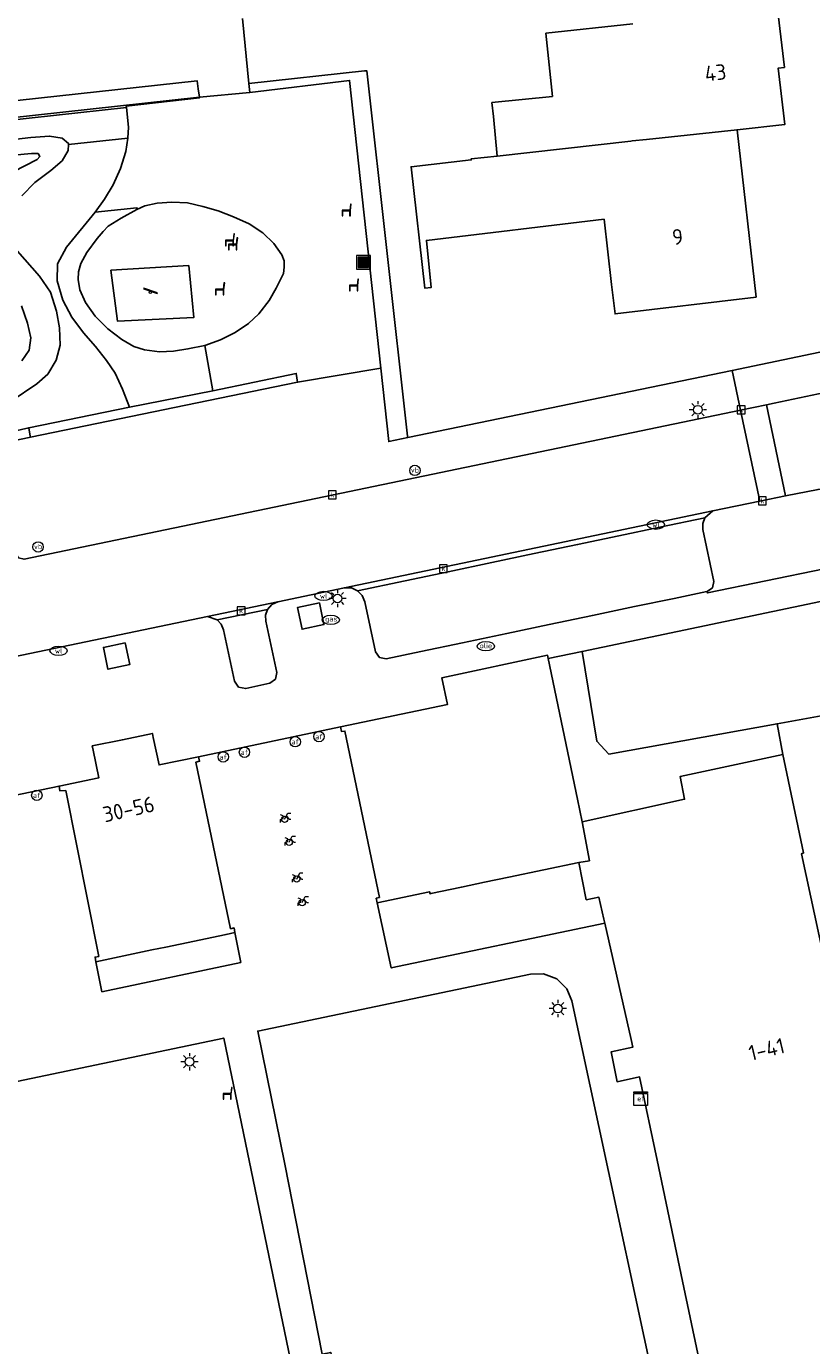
# Model space of a CAD drawing. Header units: metres. Extents: x 197147 to 199131, y 355511 to 356703.
# Tile 85 of 225: x 197904 to 197950, y 356222 to 356299. Entities that reach past the tile are written whole.
import ezdxf
from ezdxf.enums import TextEntityAlignment as Align

# ---------------------------------------------------------------- set-up
doc = ezdxf.new("R2010")
doc.units = ezdxf.units.M
for name, color, linetype in [('B-WE-GR-BEPLANTING_CULTUUR_HEESTERS-GV', 252, 'Continuous'), ('B-WE-GR-GRAS-GV', 252, 'Continuous'), ('B-WE-GR-GROENVOORZIENING-GV', 252, 'Continuous'), ('B-WE-IE-MEUBILAIR_WEGMEUBILAIR-GV', 252, 'Continuous'), ('B-WE-IE-MEUBILAIR_WEGMEUBILAIR-S', 252, 'Continuous'), ('B-WE-IE-TERREINAFSCHEIDING_KUNSTMATIG_MUUR-GV', 252, 'IE-TERREINAFSCHEIDING-KUNSTMATIG-DICHT'), ('B-WE-KL-ET_LS_SR_KAST-S', 252, 'Continuous'), ('B-WE-OG-BEBOUWING-GV', 252, 'Continuous'), ('B-WE-OG-BEBOUWING_HUISNUMMER-T18', 252, 'Continuous'), ('B-WE-OG-TERREIN_ERF-GV', 252, 'Continuous'), ('B-WE-RI-HWA_KOLK-S', 253, 'Continuous'), ('B-WE-RI-VWA_AFSCHEIDER-S', 253, 'Continuous'), ('B-WE-VH-GOOT-G', 253, 'Continuous'), ('B-WE-VH-ONVERHARD-GV', 253, 'Continuous'), ('B-WE-VH-VERHARDING_ASFALT-GV', 253, 'Continuous'), ('B-WE-VH-VERHARDING_BETONSTRAATSTEEN-GV', 253, 'Continuous'), ('B-WE-VH-VERHARDING_OPEN-GV', 253, 'Continuous'), ('B-WE-VH-VERHARDING_TEGEL-GV', 253, 'Continuous')]:
    doc.layers.add(name, color=color, linetype=linetype)
doc.styles.add('NLCS-ISO-M-T18', font='NLCS-ISO.ttf', dxfattribs={"height": 1.8})
doc.styles.add('NLCS-ISO-M200-T25', font='NLCS-ISO.ttf')
doc.linetypes.add('IE-TERREINAFSCHEIDING-KUNSTMATIG-DICHT', pattern='A,8,-1,[82,NLCS.SHX,S=0.75,R=90,X=0,Y=0],-1', length=10)

# ---------------------------------------------------------------- blocks, each defined once
blk = doc.blocks.new('BGT-AFVALBAK-SO')
at = {"linetype": 'ByBlock', "lineweight": 18}
h = blk.add_hatch(color=0, dxfattribs=at)
h.dxf.hatch_style = 1
h.paths.add_polyline_path([(-1.5, -1.5), (1.5, -1.5), (1.5, 1.5), (-1.5, 1.5)])
at = {"color": 0, "linetype": 'ByBlock', "lineweight": 18}
for points in [[(-2, -2), (2, -2), (2, 2), (-2, 2)], [(-1.5, -1.5), (1.5, -1.5), (1.5, 1.5), (-1.5, 1.5)]]:
    blk.add_lwpolyline(points, close=True, dxfattribs=at)
blk = doc.blocks.new('BGT-ELEKTRAKAST-SO')
at = {"color": 0, "linetype": 'ByBlock', "lineweight": 18}
for points in [[(-2, 2), (2, 2), (2, 1.68), (-2, 1.68)], [(-2, 1.52), (2, 1.52), (2, -2), (-2, -2)]]:
    blk.add_lwpolyline(points, close=True, dxfattribs=at)
at = {"color": 0, "linetype": 'ByBlock', "lineweight": 18, "style": 'NLCS-ISO-M-T18'}
blk.add_text('et', height=1.5, dxfattribs=at).set_placement((0, 0), align=Align.MIDDLE_CENTER)
blk = doc.blocks.new('BGT-AFSLUITPAAL-SO')
at = {"color": 0, "linetype": 'ByBlock', "lineweight": 18}
blk.add_circle((0, 0), 1.5, dxfattribs=at)
at = {"color": 0, "linetype": 'ByBlock', "lineweight": 18, "style": 'NLCS-ISO-M-T18'}
blk.add_text('af', height=1.5, dxfattribs=at).set_placement((0, 0), align=Align.MIDDLE_CENTER)
blk = doc.blocks.new('BGT-LICHTMAST-SO')
at = {"color": 0, "linetype": 'ByBlock', "lineweight": 18}
for points in [[(-1.25, 0), (-2, 0)], [(-1.41, 1.41), (-0.88, 0.88)], [(0, 2), (0, 1.25)], [(0.88, 0.88), (1.41, 1.41)], [(2, 0), (1.25, 0)], [(-1.41, -1.41), (-0.88, -0.88)], [(0, -1.25), (0, -2)], [(0.88, -0.88), (1.41, -1.41)]]:
    blk.add_lwpolyline(points, dxfattribs=at)
blk.add_circle((0, 0), 1, dxfattribs=at)
blk = doc.blocks.new('BGT-VERKEERSBORDPAAL-SO')
at = {"color": 0, "linetype": 'ByBlock', "lineweight": 18}
blk.add_circle((0, 0), 1.5, dxfattribs=at)
at = {"color": 0, "linetype": 'ByBlock', "lineweight": 18, "style": 'NLCS-ISO-M-T18'}
blk.add_text('vb', height=1.5, dxfattribs=at).set_placement((0, 0.13), align=Align.MIDDLE_CENTER)
blk = doc.blocks.new('BGT-WATERLEIDINGPUT-SO')
at = {"color": 0, "linetype": 'ByBlock', "lineweight": 18}
blk.add_ellipse((0, 0), major_axis=(2.5, 0), ratio=0.54, dxfattribs=at)
at = {"color": 0, "linetype": 'ByBlock', "lineweight": 18, "style": 'NLCS-ISO-M-T18'}
blk.add_text('wl', height=1.5, dxfattribs=at).set_placement((0, 0), align=Align.MIDDLE_CENTER)
blk = doc.blocks.new('BGT-KOLK-SO')
at = {"color": 0, "linetype": 'ByBlock', "lineweight": 18}
blk.add_lwpolyline([(-0.045, -0.045), (0.045, -0.045), (0.045, 0.045), (-0.045, 0.045)], close=True, dxfattribs=at)
at = {"color": 0, "linetype": 'ByBlock', "lineweight": 18, "style": 'NLCS-ISO-M-T18'}
blk.add_text('k', height=0.06, dxfattribs=at).set_placement((0, 0), align=Align.MIDDLE_CENTER)
blk = doc.blocks.new('BGT-GASPUT-SO')
at = {"color": 0, "linetype": 'ByBlock', "lineweight": 18}
blk.add_ellipse((0, 0), major_axis=(2.5, 0), ratio=0.54, dxfattribs=at)
at = {"color": 0, "linetype": 'ByBlock', "lineweight": 18, "style": 'NLCS-ISO-M-T18'}
blk.add_text('gas', height=1.5, dxfattribs=at).set_placement((0.12, 0.3), align=Align.MIDDLE_CENTER)
blk = doc.blocks.new('BGT-BENZINEPUT_OLIEPUT-SO')
at = {"color": 0, "linetype": 'ByBlock', "lineweight": 18}
blk.add_ellipse((0, 0), major_axis=(2.5, 0), ratio=0.54, dxfattribs=at)
at = {"color": 0, "linetype": 'ByBlock', "lineweight": 18, "style": 'NLCS-ISO-M-T18'}
blk.add_text('olie', height=1.5, dxfattribs=at).set_placement((0, 0.16), align=Align.MIDDLE_CENTER)
blk = doc.blocks.new('BGT-FIETSENREK-SO')
at = {"color": 0, "linetype": 'ByBlock', "lineweight": 18}
for points in [[(-1.5, -1.35), (-1.5, -0.54), (-0.73, -0.28), (-0.73, 0.53), (-1.5, 0.79)], [(-0.3, -0.45), (0.6, 1.35), (1.5, 1.35)], [(1.05, -0.45), (0.21, 0.58)], [(1.05, -0.45), (1.5, -0.45)]]:
    blk.add_lwpolyline(points, dxfattribs=at)
blk.add_circle((-0.3, -0.45), 0.9, dxfattribs=at)
blk = doc.blocks.new('BGT-ZITBANK-SO')
at = {"color": 0, "linetype": 'ByBlock', "lineweight": 18}
blk.add_lwpolyline([(-0.91, -1.63), (-0.91, -0.2), (1.09, -0.2), (1.09, -1.63), (1.29, -1.63), (1.29, -0.21), (1.54, 1.78), (1.33, 1.78), (1.11, 0), (-1.11, 0), (-1.11, -1.63)], close=True, dxfattribs=at)
blk = doc.blocks.new('BGT-SPEELVOORZIENING-SO')
at = {"color": 0, "linetype": 'ByBlock', "lineweight": 18}
blk.add_lwpolyline([(-2.04, 1.04), (1.96, -0.31), (2.03, -0.12), (-1.97, 1.23)], close=True, dxfattribs=at)
blk.add_circle((0, 0), 0.332, dxfattribs=at)

msp = doc.modelspace()

# ---------------------------------------------------------------- linework, layer by layer
at = {"layer": 'B-WE-GR-BEPLANTING_CULTUUR_HEESTERS-GV', "flags": 128}
for points in [[(197917.312, 356295.517), (197917.363, 356295.004), (197923.14, 356295.69), (197924.946, 356279.056), (197925.408, 356274.801), (197926.51, 356275.029), (197926.498, 356275.122), (197924.137, 356296.258), (197924.01, 356296.245), (197917.312, 356295.517)], [(197948.367, 356271.653), (197946.878, 356271.358), (197944.17, 356270.792), (197943.706, 356270.393), (197943.585, 356270.06), (197943.592, 356269.705), (197944.217, 356266.704), (197944.148, 356266.34), (197943.842, 356266.131), (197943.819, 356266.126), (197943.847, 356266.048), (197953.975, 356268.129), (197953.606, 356269.836), (197953.194, 356270.812), (197952.832, 356271.252), (197952.381, 356271.619), (197951.865, 356271.886), (197951.316, 356272.041), (197950.257, 356272.028), (197948.367, 356271.653)], [(197947.884, 356258.48), (197938.143, 356256.716), (197937.449, 356257.463), (197936.594, 356262.657), (197934.64, 356262.249), (197936.335, 356254.103), (197936.607, 356252.796), (197942.533, 356254.11), (197942.267, 356255.418), (197948.206, 356256.703)], [(197958.568, 356246.615), (197953.7, 356245.587), (197953.126, 356248.286), (197952.579, 356250.859), (197952.032, 356253.431), (197951.475, 356256.053), (197956.335, 356257.099), (197955.769, 356259.758), (197955.738, 356259.903), (197947.884, 356258.48), (197948.206, 356256.703), (197949.42, 356251.003), (197949.301, 356250.956), (197949.573, 356249.691), (197951.072, 356242.706), (197951.078, 356242.68), (197954.133, 356243.322), (197959.049, 356244.354), (197958.831, 356245.381), (197958.643, 356246.262), (197958.568, 356246.615)], [(197911.704, 356245.389), (197908.468, 356244.709), (197908.81, 356242.973), (197916.842, 356244.672), (197916.51, 356246.399), (197916.001, 356246.292), (197913.333, 356245.731), (197912.514, 356245.559), (197911.704, 356245.389)]]:
    msp.add_lwpolyline(points, dxfattribs=at)
at = {"layer": 'B-WE-GR-GRAS-GV', "flags": 128}
for points in [[(197904.178, 356289.016), (197904.929, 356289.79), (197905.849, 356290.482), (197906.512, 356291.042), (197906.865, 356291.646), (197906.873, 356291.989), (197906.874, 356292.049), (197906.508, 356292.347), (197905.782, 356292.476), (197904.695, 356292.391), (197903.213, 356292.215)], [(197894.554, 356273.314), (197904.573, 356275.6), (197910.399, 356276.791), (197909.996, 356277.841), (197909.586, 356278.766), (197909.069, 356279.494), (197908.444, 356280.305), (197907.749, 356281.098), (197907.067, 356281.995), (197906.554, 356282.989), (197906.23, 356284.091), (197906.25, 356285.091), (197906.76, 356286.048), (197908.414, 356288.077), (197908.968, 356288.829), (197909.464, 356289.654), (197909.888, 356290.594), (197910.196, 356291.578), (197910.303, 356292.346), (197910.303, 356292.35), (197906.873, 356291.989)], [(197905.057, 356291.119), (197903.666, 356290.403)], [(197903.686, 356291.37), (197904.745, 356291.465), (197905.121, 356291.475), (197905.223, 356291.299), (197905.057, 356291.119)], [(197910.836, 356288.231), (197909.928, 356287.726), (197909.171, 356287.261), (197908.882, 356286.959), (197908.54, 356286.547), (197907.936, 356285.743), (197907.582, 356285.107), (197907.456, 356284.617), (197907.43, 356284.176), (197907.53, 356283.57), (197907.856, 356282.854), (197908.428, 356282.062), (197909.157, 356281.332), (197909.962, 356280.704), (197910.666, 356280.294), (197911.277, 356280.117), (197912.135, 356279.995), (197912.961, 356280.037), (197913.785, 356280.157), (197914.767, 356280.357), (197915.682, 356280.678), (197916.517, 356281.115), (197917.3, 356281.623), (197917.897, 356282.198), (197918.485, 356282.961), (197918.89, 356283.671), (197919.313, 356284.531), (197919.362, 356284.899), (197919.35, 356285.248), (197919.228, 356285.601), (197918.758, 356286.253), (197918.126, 356286.884), (197917.333, 356287.393), (197916.421, 356287.806), (197915.547, 356288.151), (197914.646, 356288.405), (197913.756, 356288.62), (197912.862, 356288.659), (197912.004, 356288.59), (197911.304, 356288.434), (197910.836, 356288.231)], [(197903.556, 356277.138), (197905.042, 356278.132), (197905.675, 356278.695), (197906.169, 356279.509), (197906.401, 356280.37), (197906.35, 356281.382), (197906.19, 356282.347), (197905.833, 356283.435), (197905.207, 356284.366), (197903.21, 356286.624)], [(197909.333, 356284.719), (197913.839, 356284.977), (197914.126, 356281.974), (197909.715, 356281.759), (197909.333, 356284.719)], [(197904.162, 356282.655), (197904.508, 356281.645), (197904.705, 356280.811), (197904.609, 356280.084), (197904.167, 356279.474)], [(197954.355, 356266.37), (197936.594, 356262.657), (197937.449, 356257.463), (197938.143, 356256.716), (197947.884, 356258.48), (197955.738, 356259.903), (197954.736, 356264.61), (197954.355, 356266.37)], [(197921.561, 356222.008), (197922.051, 356222.102), (197923.612, 356215.602), (197924.284, 356212.801), (197924.862, 356209.742), (197931.832, 356210.81), (197942.317, 356213.098), (197936, 356242.439), (197935.709, 356243.135), (197935.129, 356243.711), (197934.369, 356244.009), (197933.615, 356243.996), (197917.83, 356240.693), (197919.392, 356232.994), (197921.561, 356222.008)], [(197909.68, 356206.312), (197909.813, 356208.834), (197909.944, 356211.293), (197910.074, 356213.745), (197910.216, 356216.414), (197914.67, 356216.159), (197915.042, 356216.317), (197915.144, 356216.709), (197914.33, 356220.619), (197916.787, 356221.091), (197919.335, 356221.58), (197919.729, 356221.656), (197915.862, 356240.287), (197899.358, 356236.83), (197893.675, 356235.64), (197892.728, 356235.246), (197892.3, 356234.897), (197891.944, 356234.46), (197891.685, 356233.96), (197891.536, 356233.428), (197891.552, 356232.403), (197896.844, 356206.773), (197909.638, 356205.53), (197909.68, 356206.312)]]:
    msp.add_lwpolyline(points, dxfattribs=at)
at = {"layer": 'B-WE-GR-GROENVOORZIENING-GV', "flags": 128}
for points in [[(197875.45, 356291.432), (197874.96, 356291.379), (197875.06, 356290.408), (197914.449, 356294.722), (197914.389, 356295.199), (197914.331, 356295.665), (197890.288, 356293.047), (197875.45, 356291.432)], [(197904.68, 356275.056), (197920.131, 356278.234), (197920.059, 356278.739), (197915.232, 356277.745), (197910.399, 356276.791), (197904.573, 356275.6)], [(197894.639, 356273.021), (197894.657, 356272.957), (197896.129, 356273.265), (197904.606, 356275.041), (197904.68, 356275.056), (197904.645, 356275.236), (197904.573, 356275.6), (197894.554, 356273.314), (197894.639, 356273.021)]]:
    msp.add_lwpolyline(points, dxfattribs=at)
at = {"layer": 'B-WE-IE-MEUBILAIR_WEGMEUBILAIR-GV', "flags": 128}
for points in [[(197921.409, 356265.476), (197920.135, 356265.209), (197920.396, 356263.938), (197921.661, 356264.215), (197921.409, 356265.476)], [(197910.163, 356263.155), (197908.901, 356262.894), (197909.162, 356261.633), (197910.42, 356261.901), (197910.163, 356263.155)]]:
    msp.add_lwpolyline(points, dxfattribs=at)
at = {"layer": 'B-WE-IE-TERREINAFSCHEIDING_KUNSTMATIG_MUUR-GV', "ltscale": 0.2, "flags": 128}
msp.add_lwpolyline([(197936.412, 356250.447), (197932.354, 356249.597), (197930.946, 356249.302), (197929.612, 356249.023), (197927.838, 356248.651), (197927.802, 356248.644), (197927.773, 356248.753), (197924.737, 356248.121), (197924.74, 356248.108), (197925.553, 356244.354), (197937.908, 356246.935), (197937.855, 356247.168), (197937.568, 356248.439), (197936.839, 356248.29), (197936.412, 356250.447)], dxfattribs=at)
at = {"layer": 'B-WE-OG-BEBOUWING-GV', "flags": 128}
for points in [[(197945.571, 356292.837), (197945.57, 356292.842), (197948.328, 356293.143), (197947.953, 356296.406), (197948.307, 356296.448), (197947.939, 356299.509), (197947.605, 356299.441), (197947.557, 356299.834)], [(197939.526, 356298.964), (197934.509, 356298.42), (197934.878, 356294.766), (197931.382, 356294.413), (197931.463, 356293.604), (197931.684, 356291.32)], [(197927.865, 356283.719), (197927.591, 356286.442), (197937.874, 356287.661), (197938.308, 356283.892), (197938.504, 356282.185), (197946.671, 356283.156), (197945.571, 356292.837), (197940.324, 356292.267), (197939.493, 356292.193), (197939.428, 356292.186), (197931.684, 356291.32), (197930.179, 356291.152), (197930.185, 356291.09), (197926.703, 356290.699), (197927.49, 356283.682), (197927.865, 356283.719)], [(197936.607, 356252.796), (197936.335, 356254.103), (197934.64, 356262.249), (197934.601, 356262.435), (197928.489, 356261.141), (197928.811, 356259.591), (197922.624, 356258.291), (197922.684, 356258.024), (197922.871, 356258.047), (197924.87, 356248.43), (197924.682, 356248.382), (197924.737, 356248.121), (197927.773, 356248.753), (197927.802, 356248.644), (197927.838, 356248.651), (197929.612, 356249.023), (197930.946, 356249.302), (197932.354, 356249.597), (197936.412, 356250.447)], [(197908.468, 356244.709), (197911.704, 356245.389), (197912.514, 356245.559), (197913.333, 356245.731), (197916.001, 356246.292), (197916.51, 356246.399), (197916.461, 356246.666), (197916.261, 356246.619), (197914.248, 356256.248), (197914.461, 356256.306), (197914.402, 356256.569), (197912.115, 356256.097), (197911.784, 356257.682), (197911.735, 356257.914), (197909.993, 356257.554), (197908.251, 356257.193), (197908.303, 356256.938), (197908.625, 356255.341), (197906.332, 356254.872), (197906.38, 356254.592), (197906.722, 356254.609), (197908.623, 356245.018), (197908.411, 356244.978), (197908.468, 356244.709)], [(197951.072, 356242.706), (197949.573, 356249.691), (197949.301, 356250.956), (197949.42, 356251.003), (197948.206, 356256.703), (197942.267, 356255.418), (197942.533, 356254.11), (197936.607, 356252.796), (197937.024, 356250.547), (197936.412, 356250.447), (197936.839, 356248.29), (197937.568, 356248.439), (197937.855, 356247.168), (197937.908, 356246.935), (197939.431, 356240.2), (197939.531, 356239.757), (197938.281, 356239.503), (197938.622, 356237.764), (197939.921, 356238.046), (197940.937, 356233.218), (197942.409, 356226.228), (197945.351, 356212.248), (197946.3, 356207.74)]]:
    msp.add_lwpolyline(points, dxfattribs=at)
at = {"layer": 'B-WE-OG-TERREIN_ERF-GV', "flags": 128}
for points in [[(197926.498, 356275.122), (197926.51, 356275.029), (197945.288, 356278.921), (197952.841, 356280.486), (197954.501, 356282.932), (197953.95, 356287.738), (197953.268, 356293.679), (197953.39, 356293.697), (197952.013, 356306.116)], [(197916.943, 356299.269), (197917.312, 356295.517), (197924.01, 356296.245), (197924.137, 356296.258), (197926.498, 356275.122)], [(197947.939, 356299.509), (197948.307, 356296.448), (197947.953, 356296.406), (197948.328, 356293.143), (197945.57, 356292.842), (197945.571, 356292.837), (197946.671, 356283.156), (197938.504, 356282.185), (197938.308, 356283.892)], [(197938.308, 356283.892), (197937.874, 356287.661), (197927.591, 356286.442), (197927.865, 356283.719), (197927.49, 356283.682), (197926.703, 356290.699), (197930.185, 356291.09), (197930.179, 356291.152), (197931.684, 356291.32), (197931.463, 356293.604), (197931.382, 356294.413), (197934.878, 356294.766), (197934.509, 356298.42), (197939.526, 356298.964)]]:
    msp.add_lwpolyline(points, dxfattribs=at)
at = {"layer": 'B-WE-VH-GOOT-G', "flags": 128}
for points in [[(197944.17, 356270.792), (197922.847, 356266.339)], [(197918.998, 356265.535), (197914.926, 356264.685)]]:
    msp.add_lwpolyline(points, dxfattribs=at)
at = {"layer": 'B-WE-VH-ONVERHARD-GV', "flags": 128}
for points in [[(197915.232, 356277.745), (197914.767, 356280.357), (197913.785, 356280.157), (197912.961, 356280.037), (197912.135, 356279.995), (197911.277, 356280.117), (197910.666, 356280.294), (197909.962, 356280.704), (197909.157, 356281.332), (197908.428, 356282.062), (197907.856, 356282.854), (197907.53, 356283.57), (197907.43, 356284.176), (197907.456, 356284.617), (197907.582, 356285.107), (197907.936, 356285.743), (197908.54, 356286.547), (197908.882, 356286.959), (197909.171, 356287.261), (197909.928, 356287.726), (197910.836, 356288.231), (197910.837, 356288.328), (197908.414, 356288.077), (197906.76, 356286.048), (197906.25, 356285.091), (197906.23, 356284.091), (197906.554, 356282.989), (197907.067, 356281.995), (197907.749, 356281.098), (197908.444, 356280.305), (197909.069, 356279.494), (197909.586, 356278.766), (197909.996, 356277.841), (197910.399, 356276.791), (197915.232, 356277.745)], [(197909.333, 356284.719), (197909.715, 356281.759), (197914.126, 356281.974), (197913.839, 356284.977), (197909.333, 356284.719)], [(197921.409, 356265.476), (197920.135, 356265.209), (197920.396, 356263.938), (197921.661, 356264.215), (197921.409, 356265.476)], [(197910.163, 356263.155), (197908.901, 356262.894), (197909.162, 356261.633), (197910.42, 356261.901), (197910.163, 356263.155)]]:
    msp.add_lwpolyline(points, dxfattribs=at)
at = {"layer": 'B-WE-VH-VERHARDING_ASFALT-GV', "flags": 128}
msp.add_lwpolyline([(197902.778, 356262.148), (197914.926, 356264.685), (197918.998, 356265.535), (197922.847, 356266.339), (197944.17, 356270.792), (197946.878, 356271.358), (197945.771, 356276.625), (197904.306, 356267.995)], dxfattribs=at)
at = {"layer": 'B-WE-VH-VERHARDING_BETONSTRAATSTEEN-GV', "flags": 128}
for points in [[(197874.889, 356288.628), (197874.89, 356288.628), (197900.127, 356291.28), (197900.404, 356291.421), (197901.74, 356291.84), (197902.42, 356292.001), (197903.213, 356292.215), (197904.695, 356292.391), (197905.782, 356292.476), (197906.508, 356292.347), (197906.874, 356292.049), (197906.873, 356291.989), (197910.303, 356292.35), (197910.346, 356292.987), (197910.227, 356294.124), (197875.003, 356290.276), (197875.004, 356290.263)], [(197956.378, 356286.246), (197956.409, 356285.96), (197956.634, 356283.865), (197956.654, 356282.943), (197956.506, 356281.985), (197956.175, 356281.038), (197955.665, 356280.154), (197954.997, 356279.382), (197954.211, 356278.758), (197953.355, 356278.304), (197952.478, 356278.02), (197947.718, 356277.03), (197947.262, 356276.935)], [(197947.262, 356276.935), (197945.771, 356276.625), (197946.878, 356271.358), (197948.367, 356271.653), (197947.262, 356276.935)], [(197948.367, 356271.653), (197950.257, 356272.028), (197951.316, 356272.041), (197951.865, 356271.886), (197952.381, 356271.619), (197952.832, 356271.252), (197953.194, 356270.812), (197953.606, 356269.836), (197953.975, 356268.129), (197954.31, 356266.579)], [(197926.363, 356266.746), (197928.847, 356267.268), (197931.379, 356267.801), (197933.827, 356268.316), (197936.335, 356268.843), (197938.723, 356269.345), (197941.088, 356269.843), (197943.706, 356270.393), (197944.17, 356270.792), (197922.847, 356266.339), (197923.245, 356266.329), (197923.609, 356266.167)], [(197926.363, 356266.746), (197923.609, 356266.167), (197923.874, 356265.891), (197924.019, 356265.537), (197924.645, 356262.632), (197924.868, 356262.31), (197925.253, 356262.238), (197927.273, 356262.661), (197929.677, 356263.164), (197932.241, 356263.701), (197934.687, 356264.214), (197937.194, 356264.739), (197939.639, 356265.251), (197941.926, 356265.729), (197943.819, 356266.126), (197943.842, 356266.131), (197944.148, 356266.34), (197944.217, 356266.704), (197943.592, 356269.705), (197943.585, 356270.06), (197943.706, 356270.393)], [(197918.39, 356265.082), (197918.646, 356265.372), (197918.998, 356265.535), (197914.926, 356264.685), (197915.478, 356264.487), (197918.39, 356265.082)], [(197915.478, 356264.487), (197915.715, 356264.23), (197915.847, 356263.906), (197916.477, 356260.932), (197916.719, 356260.583), (197917.137, 356260.51), (197918.537, 356260.829), (197918.858, 356261.056), (197918.927, 356261.442), (197918.288, 356264.416), (197918.277, 356264.758), (197918.39, 356265.082)]]:
    msp.add_lwpolyline(points, dxfattribs=at)
at = {"layer": 'B-WE-VH-VERHARDING_OPEN-GV', "flags": 128}
for points in [[(197854.139, 356330.442), (197859.878, 356306.259), (197859.962, 356306.294), (197860.568, 356303.698), (197860.877, 356301.532), (197860.997, 356301.546), (197874.573, 356303.077), (197875.655, 356293.475), (197875.539, 356293.464), (197875.227, 356293.433), (197874.746, 356293.386), (197874.95, 356291.427), (197874.878, 356291.447), (197875.003, 356290.276), (197910.227, 356294.124), (197910.219, 356294.205), (197914.454, 356294.68), (197914.449, 356294.722), (197875.06, 356290.408), (197874.96, 356291.379), (197875.45, 356291.432), (197890.288, 356293.047)], [(197890.042, 356295.222), (197890.288, 356293.047), (197914.331, 356295.665), (197914.389, 356295.199), (197914.449, 356294.722), (197917.363, 356295.004), (197917.312, 356295.517), (197916.943, 356299.269)]]:
    msp.add_lwpolyline(points, dxfattribs=at)
at = {"layer": 'B-WE-VH-VERHARDING_TEGEL-GV', "flags": 128}
for points in [[(197924.946, 356279.056), (197923.14, 356295.69), (197917.363, 356295.004), (197914.449, 356294.722), (197914.454, 356294.68), (197910.219, 356294.205), (197910.227, 356294.124), (197910.346, 356292.987), (197910.303, 356292.35), (197910.303, 356292.346), (197910.196, 356291.578), (197909.888, 356290.594), (197909.464, 356289.654), (197908.968, 356288.829), (197908.414, 356288.077), (197910.837, 356288.328), (197910.836, 356288.231), (197911.304, 356288.434), (197912.004, 356288.59), (197912.862, 356288.659), (197913.756, 356288.62), (197914.646, 356288.405), (197915.547, 356288.151), (197916.421, 356287.806), (197917.333, 356287.393), (197918.126, 356286.884), (197918.758, 356286.253), (197919.228, 356285.601), (197919.35, 356285.248), (197919.362, 356284.899), (197919.313, 356284.531), (197918.89, 356283.671), (197918.485, 356282.961), (197917.897, 356282.198), (197917.3, 356281.623), (197916.517, 356281.115), (197915.682, 356280.678), (197914.767, 356280.357), (197915.232, 356277.745), (197920.059, 356278.739), (197920.131, 356278.234)], [(197945.771, 356276.625), (197947.262, 356276.935), (197947.718, 356277.03), (197952.478, 356278.02), (197953.355, 356278.304), (197954.211, 356278.758), (197954.997, 356279.382), (197955.665, 356280.154), (197956.175, 356281.038), (197956.506, 356281.985), (197956.654, 356282.943), (197956.634, 356283.865), (197956.409, 356285.96), (197956.378, 356286.246), (197956.194, 356287.969), (197953.95, 356287.738), (197954.501, 356282.932), (197952.841, 356280.486), (197945.288, 356278.921), (197945.771, 356276.625)], [(197945.288, 356278.921), (197926.51, 356275.029), (197925.408, 356274.801), (197924.946, 356279.056), (197920.131, 356278.234), (197904.68, 356275.056), (197904.606, 356275.041), (197896.129, 356273.265), (197894.657, 356272.957), (197873.443, 356268.517)], [(197874.813, 356261.853), (197876.367, 356262.18), (197876.603, 356262.364), (197876.661, 356262.657), (197875.87, 356266.621), (197878.352, 356267.141), (197880.833, 356267.661), (197883.261, 356268.17), (197885.634, 356268.667), (197888.021, 356269.167), (197890.465, 356269.679), (197892.951, 356270.2), (197895.452, 356270.724), (197897.977, 356271.253), (197900.394, 356271.759), (197903.004, 356272.306), (197903.817, 356268.34), (197903.993, 356268.07), (197904.306, 356267.995), (197945.771, 356276.625)], [(197953.975, 356268.129), (197943.847, 356266.048), (197943.819, 356266.126), (197941.926, 356265.729), (197939.639, 356265.251), (197937.194, 356264.739), (197934.687, 356264.214), (197932.241, 356263.701), (197929.677, 356263.164), (197927.273, 356262.661), (197925.253, 356262.238), (197924.868, 356262.31), (197924.645, 356262.632), (197924.019, 356265.537), (197923.874, 356265.891), (197923.609, 356266.167), (197923.245, 356266.329), (197922.847, 356266.339), (197918.998, 356265.535), (197918.646, 356265.372), (197918.39, 356265.082), (197918.277, 356264.758), (197918.288, 356264.416), (197918.927, 356261.442), (197918.858, 356261.056), (197918.537, 356260.829), (197917.137, 356260.51), (197916.719, 356260.583), (197916.477, 356260.932), (197915.847, 356263.906), (197915.715, 356264.23), (197915.478, 356264.487), (197914.926, 356264.685), (197902.778, 356262.148)], [(197922.624, 356258.291), (197928.811, 356259.591), (197928.489, 356261.141), (197934.601, 356262.435), (197934.64, 356262.249), (197936.594, 356262.657), (197954.355, 356266.37)], [(197921.409, 356265.476), (197921.661, 356264.215), (197920.396, 356263.938), (197920.135, 356265.209), (197921.409, 356265.476)], [(197910.163, 356263.155), (197910.42, 356261.901), (197909.162, 356261.633), (197908.901, 356262.894), (197910.163, 356263.155)], [(197945.351, 356212.248), (197942.409, 356226.228), (197940.937, 356233.218), (197939.921, 356238.046), (197938.622, 356237.764), (197938.281, 356239.503), (197939.531, 356239.757), (197939.431, 356240.2), (197937.908, 356246.935), (197925.553, 356244.354), (197924.74, 356248.108), (197924.737, 356248.121), (197924.682, 356248.382), (197924.87, 356248.43), (197922.871, 356258.047), (197922.684, 356258.024), (197922.624, 356258.291), (197914.402, 356256.569), (197914.461, 356256.306), (197914.248, 356256.248), (197916.261, 356246.619), (197916.461, 356246.666), (197916.51, 356246.399), (197916.842, 356244.672), (197908.81, 356242.973), (197908.468, 356244.709), (197908.411, 356244.978), (197908.623, 356245.018), (197906.722, 356254.609), (197906.38, 356254.592), (197906.332, 356254.872)], [(197870.427, 356248.886), (197884.011, 356251.746), (197885.479, 356252.055), (197885.461, 356252.141), (197891.604, 356253.429), (197891.929, 356251.865), (197898.119, 356253.162), (197906.332, 356254.872), (197908.625, 356255.341), (197908.303, 356256.938), (197908.251, 356257.193), (197909.993, 356257.554), (197911.735, 356257.914), (197911.784, 356257.682), (197912.115, 356256.097), (197914.402, 356256.569)], [(197921.561, 356222.008), (197919.392, 356232.994), (197917.83, 356240.693), (197933.615, 356243.996), (197934.369, 356244.009), (197935.129, 356243.711), (197935.709, 356243.135), (197936, 356242.439), (197942.317, 356213.098)], [(197896.844, 356206.773), (197891.552, 356232.403), (197891.536, 356233.428), (197891.685, 356233.96), (197891.944, 356234.46), (197892.3, 356234.897), (197892.728, 356235.246), (197893.675, 356235.64), (197899.358, 356236.83), (197915.862, 356240.287), (197919.729, 356221.656)]]:
    msp.add_lwpolyline(points, dxfattribs=at)

# ---------------------------------------------------------------- block references
at = {"layer": 'B-WE-IE-MEUBILAIR_WEGMEUBILAIR-S'}
for name, p, xscale, yscale, zscale in [('BGT-ZITBANK-SO', (197922.929, 356288.187), 0.2, 0.2, 0.2), ('BGT-ZITBANK-SO', (197916.175, 356286.457), 0.2, 0.2, 0.2), ('BGT-ZITBANK-SO', (197916.361, 356286.222), 0.2, 0.2, 0.2), ('BGT-AFVALBAK-SO', (197923.944, 356285.166), 0.2, 0.2, 0.2), ('BGT-ZITBANK-SO', (197923.36, 356283.846), 0.2, 0.2, 0.2), ('BGT-SPEELVOORZIENING-SO', (197911.621, 356283.428), 0.2, 0.2, 0.2), ('BGT-ZITBANK-SO', (197915.608, 356283.619), 0.2, 0.2, 0.2), ('BGT-LICHTMAST-SO', (197943.303, 356276.643), 0.25, 0.25, 0.25), ('BGT-VERKEERSBORDPAAL-SO', (197926.923, 356273.131), 0.2, 0.2, 0.2), ('BGT-WATERLEIDINGPUT-SO', (197940.871, 356269.993), 0.2, 0.2, 0.2), ('BGT-VERKEERSBORDPAAL-SO', (197905.117, 356268.702), 0.2, 0.2, 0.2), ('BGT-WATERLEIDINGPUT-SO', (197921.638, 356265.868), 0.2, 0.2, 0.2), ('BGT-LICHTMAST-SO', (197922.446, 356265.724), 0.25, 0.25, 0.25), ('BGT-GASPUT-SO', (197922.056, 356264.483), 0.2, 0.2, 0.2), ('BGT-WATERLEIDINGPUT-SO', (197906.306, 356262.696), 0.2, 0.2, 0.2), ('BGT-AFSLUITPAAL-SO', (197920.001, 356257.437), 0.2, 0.2, 0.2), ('BGT-AFSLUITPAAL-SO', (197921.373, 356257.73), 0.2, 0.2, 0.2), ('BGT-AFSLUITPAAL-SO', (197915.835, 356256.554), 0.2, 0.2, 0.2), ('BGT-AFSLUITPAAL-SO', (197917.061, 356256.826), 0.2, 0.2, 0.2), ('BGT-AFSLUITPAAL-SO', (197905.044, 356254.335), 0.2, 0.2, 0.2), ('BGT-FIETSENREK-SO', (197919.443, 356253.042), 0.2, 0.2, 0.2), ('BGT-FIETSENREK-SO', (197919.709, 356251.711), 0.2, 0.2, 0.2), ('BGT-FIETSENREK-SO', (197920.141, 356249.578), 0.2, 0.2, 0.2), ('BGT-FIETSENREK-SO', (197920.461, 356248.219), 0.2, 0.2, 0.2), ('BGT-LICHTMAST-SO', (197935.192, 356241.994), 0.25, 0.25, 0.25), ('BGT-LICHTMAST-SO', (197913.881, 356238.923), 0.25, 0.25, 0.25), ('BGT-ZITBANK-SO', (197916.041, 356237.084), 0.2, 0.2, 0.2)]:
    msp.add_blockref(name, p, dxfattribs=dict(at, xscale=xscale, yscale=yscale, zscale=zscale))
at = {"layer": 'B-WE-KL-ET_LS_SR_KAST-S', "xscale": 0.2, "yscale": 0.2, "zscale": 0.2}
msp.add_blockref('BGT-ELEKTRAKAST-SO', (197939.989, 356236.787), dxfattribs=at)
at = {"layer": 'B-WE-RI-HWA_KOLK-S', "xscale": 5, "yscale": 5, "zscale": 5}
for p in [(197945.801, 356276.637), (197922.145, 356271.717), (197947.032, 356271.373), (197928.571, 356267.452), (197916.87, 356265.008)]:
    msp.add_blockref('BGT-KOLK-SO', p, dxfattribs=at)
at = {"layer": 'B-WE-RI-VWA_AFSCHEIDER-S', "xscale": 0.2, "yscale": 0.2, "zscale": 0.2}
msp.add_blockref('BGT-BENZINEPUT_OLIEPUT-SO', (197931.033, 356262.96), dxfattribs=at)

# ---------------------------------------------------------------- texts
at = {"layer": 'B-WE-OG-BEBOUWING_HUISNUMMER-T18', "char_height": 0.9, "attachment_point": 5, "style": 'NLCS-ISO-M200-T25'}
for s, insert, rotation in [('43', (197944.315, 356296.14), 6.9), ('9', (197942.128, 356286.644), 6.8), ('30-56', (197910.354, 356253.528), 12.7), ('1-41', (197947.279, 356239.643), 13.4)]:
    msp.add_mtext(s, dxfattribs=dict(at, insert=insert, rotation=rotation))

doc.saveas('drawing.dxf')
